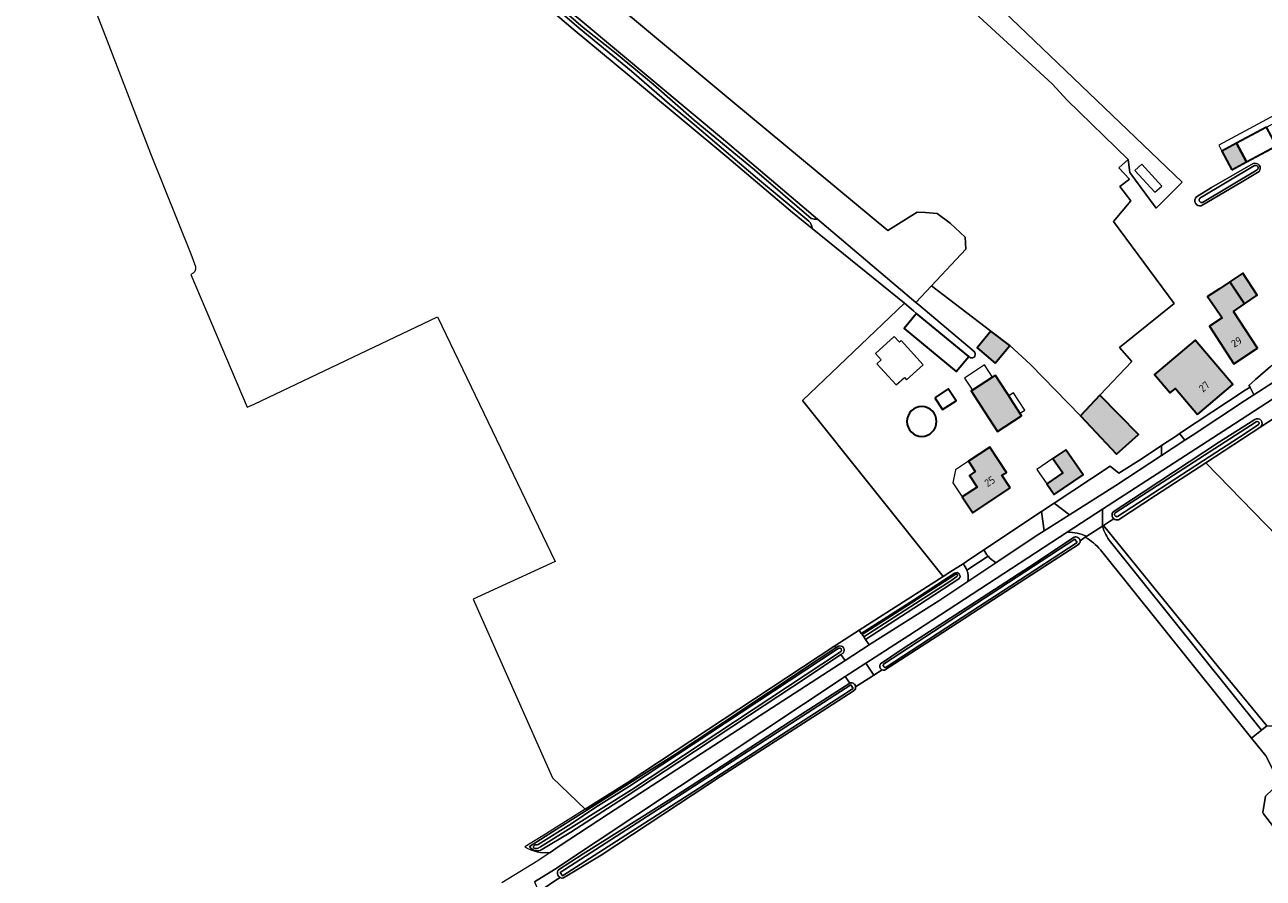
# Model space of a CAD drawing. Header units: metres. Extents: x 200031 to 204075, y 460125 to 464703.
# Tile 3 of 178: x 200065 to 200361, y 462143 to 462347. Entities that reach past the tile are written whole.
import ezdxf
from ezdxf.enums import TextEntityAlignment as Align

# ---------------------------------------------------------------- set-up
doc = ezdxf.new("R2010")
doc.units = ezdxf.units.M
doc.header["$LTSCALE"] = 2
for name, color, linetype, lineweight in [('B-WE-GR-BOS_LOOF-GV', 253, 'Continuous', 13), ('B-WE-GR-GRAS-GV', 253, 'Continuous', 13), ('B-WE-GR-HOUTWAL-GV', 253, 'Continuous', 13), ('B-WE-OG-BEBOUWING-GV', 253, 'Continuous', 35), ('B-WE-OG-BEBOUWING-T18', 253, 'Continuous', 18), ('B-WE-OG-BEBOUWING_BASSIN-GV', 253, 'Continuous', 35), ('B-WE-OG-BEBOUWING_LOODS-GV', 253, 'Continuous', 35), ('B-WE-OG-BEBOUWING_LUIFEL-GV', 253, 'Continuous', 18), ('B-WE-OG-BEBOUWING_SCHUUR-GV', 253, 'Continuous', 35), ('B-WE-OG-TERREIN_CULTUURSCHEIDING-GV', 253, 'Continuous', 18), ('B-WE-OG-TERREIN_ERF-GV', 253, 'Continuous', 18), ('B-WE-OG-WATER_GREPPEL-GV', 253, 'Continuous', 18), ('B-WE-OG-WATER_SLOOT-GV', 253, 'Continuous', 18), ('B-WE-VH-ONVERHARD-GV', 253, 'Continuous', 18), ('B-WE-VH-VERHARDING_ASFALT-GV', 253, 'Continuous', 18), ('B-WE-VH-VERHARDING_BETON-A', 254, 'Continuous', 25), ('B-WE-VH-VERHARDING_HALFVERHARDING-GV', 253, 'Continuous', 18), ('B-WE-VH-VERHARDING_OPEN-GV', 253, 'Continuous', 18)]:
    doc.layers.add(name, color=color, linetype=linetype, lineweight=lineweight)
doc.styles.add('NLCS-ISO-M1000-T18', font='NLCS-ISO.ttf', dxfattribs={"height": 1.8})

msp = doc.modelspace()

# ---------------------------------------------------------------- hatches: boundary and pattern name
at = {"layer": 'B-WE-VH-VERHARDING_BETON-A'}
h = msp.add_hatch(color=256, dxfattribs=at)
h.dxf.hatch_style = 1
h.paths.add_polyline_path([(200353.495, 462312.365), (200357.018, 462314.259), (200354.632, 462318.695), (200351.11, 462316.801)])
h = msp.add_hatch(color=256, dxfattribs=at)
h.dxf.hatch_style = 1
h.paths.add_polyline_path([(200356.55, 462280.286), (200359.591, 462282.305), (200356.094, 462287.573), (200353.053, 462285.554)])
h = msp.add_hatch(color=256, dxfattribs=at)
h.dxf.hatch_style = 1
h.paths.add_polyline_path([(200353.93, 462278.425), (200356.55, 462280.286), (200353.053, 462285.554), (200350.515, 462283.878), (200347.676, 462282.003), (200349.484, 462279.403), (200351.202, 462276.933), (200348.127, 462274.941), (200353.961, 462265.937), (200359.639, 462269.615)])
h = msp.add_hatch(color=256, dxfattribs=at)
h.dxf.hatch_style = 1
h.paths.add_polyline_path([(200296.841, 462266.028), (200300.354, 462270.299), (200295.819, 462273.749), (200292.538, 462269.705)])
h = msp.add_hatch(color=256, dxfattribs=at)
h.dxf.hatch_style = 1
h.paths.add_polyline_path([(200345.262, 462253.811), (200353.708, 462260.966), (200344.713, 462271.584), (200335.037, 462263.387), (200338.77, 462258.981), (200340, 462260.023)])
h = msp.add_hatch(color=256, dxfattribs=at)
h.dxf.hatch_style = 1
h.paths.add_polyline_path([(200300.119, 462258.205), (200297.975, 462261.524), (200296.927, 462263.147), (200296.274, 462262.725), (200291.445, 462259.606), (200291.162, 462259.423), (200292.734, 462256.989), (200294.335, 462254.511), (200297.444, 462249.697), (200303.209, 462253.421), (200302.796, 462254.061), (200300.753, 462257.223)])
h = msp.add_hatch(color=256, dxfattribs=at)
h.dxf.hatch_style = 1
h.paths.add_polyline_path([(200321.953, 462258.378), (200317.319, 462253.426), (200325.944, 462244.299), (200331.134, 462248.984)])
h = msp.add_hatch(color=256, dxfattribs=at)
h.dxf.hatch_style = 1
h.paths.add_polyline_path([(200300.493, 462236.23), (200298.503, 462239.228), (200299.563, 462239.931), (200295.573, 462245.941), (200290.497, 462242.571), (200292.124, 462240.119), (200290.717, 462239.185), (200292.567, 462236.399), (200289.014, 462234.041), (200291.517, 462230.271)])
h = msp.add_hatch(color=256, dxfattribs=at)
h.dxf.hatch_style = 1
h.paths.add_polyline_path([(200313.756, 462245.346), (200310.682, 462243.239), (200313.05, 462239.783), (200309.251, 462237.179), (200311.019, 462234.599), (200317.893, 462239.311)])

# ---------------------------------------------------------------- linework, layer by layer
at = {"layer": 'B-WE-GR-BOS_LOOF-GV', "flags": 128}
msp.add_lwpolyline([(200233.338, 462447.117), (200231.824, 462445.947), (200227.62, 462442.836), (200221.16, 462437.765), (200211.298, 462431.059), (200206.278, 462427.428), (200207.984, 462426.053), (200217.381, 462418.514), (200310.549, 462332.925), (200314.113, 462329.004), (200328.732, 462314.816), (200329.087, 462311.681), (200335.412, 462303.163), (200341.584, 462309.399), (200218.86, 462426.966), (200237.528, 462441.829)], close=True, dxfattribs=at)
at = {"layer": 'B-WE-GR-GRAS-GV', "flags": 128}
for points in [[(200207.698, 462350.648), (200234.124, 462328.616), (200271.179, 462297.795), (200278.246, 462302.19), (200280.22, 462302.097), (200282.997, 462301.893), (200286.144, 462299.577), (200289.707, 462296.192), (200289.826, 462293.342), (200281.615, 462284.555), (200295.819, 462273.749), (200300.354, 462270.299), (200305.334, 462265.748), (200317.319, 462253.426), (200321.953, 462258.378), (200329.553, 462266.5), (200326.595, 462269.828), (200339.732, 462280.338), (200325.224, 462299.944), (200329.36, 462304.878), (200326.684, 462308.33), (200328.99, 462310.119), (200326.429, 462312.783), (200328.732, 462314.816), (200314.113, 462329.004), (200310.549, 462332.925), (200217.381, 462418.514)], [(200064.708, 462393.93), (200084.028, 462344.275), (200094.755, 462316.259), (200104.441, 462292.243), (200105.578, 462289.17)], [(200198.813, 462159.312), (200208.843, 462165.597), (200258.482, 462198.399), (200264.326, 462202.135), (200284.399, 462214.968), (200250.783, 462257.149), (200275.209, 462280.392), (200253.099, 462298.323), (200248.374, 462302.155), (200232.712, 462315.43), (200212.763, 462332.033), (200195.926, 462345.992), (200176.861, 462362.259), (200176.477, 462362.648)], [(200104.432, 462287.282), (200117.946, 462255.499), (200119.566, 462256.271), (200163.441, 462277.113), (200191.632, 462218.563), (200172.019, 462209.552), (200190.997, 462166.795), (200198.813, 462159.312)], [(200325.257, 462228.815), (200324.199, 462228.128), (200323.308, 462227.549), (200322.783, 462227.209), (200350.304, 462193.324), (200361.839, 462179.235), (200383.598, 462179.174), (200398.506, 462189.189), (200370.078, 462218.762), (200347.26, 462242.204)], [(200347.26, 462242.204), (200335.254, 462234.391), (200326.37, 462228.603)], [(200361.839, 462179.235), (200350.304, 462193.324), (200322.783, 462227.209), (200322.542, 462227.052)], [(200316.833, 462222.676), (200308.73, 462217.461), (200294.906, 462208.42), (200284.367, 462201.621), (200270.394, 462192.592)], [(200318.435, 462224.383), (200317.182, 462223.569)], [(200324.44, 462223.29), (200360.627, 462178.261), (200361.839, 462179.235)], [(200374.519, 462140.633), (200361.107, 462158.212), (200360.893, 462158.493), (200361.554, 462162.462), (200364.87, 462165.652), (200361.619, 462172.05), (200358.243, 462176.345), (200322.056, 462221.374)], [(200269.818, 462192.666), (200267.874, 462191.396), (200267.362, 462191.067), (200263.5, 462188.588)], [(200263.138, 462187.722), (200255.495, 462182.783), (200231.168, 462167.16), (200221.137, 462160.502), (200202.578, 462148.339), (200193.575, 462142.85)], [(200192.79, 462142.952), (200191.559, 462142.16), (200187.662, 462139.542), (200186.785, 462138.953), (200186.023, 462138.491), (200185.818, 462138.366), (200185.253, 462138.022), (200185.608, 462137.386), (200175.489, 462131.447), (200162.934, 462123.985), (200146.983, 462114.289), (200129.724, 462103.746), (200113.396, 462093.926), (200125.81, 462077.927), (200147.109, 462050.278), (200177.076, 462011.37), (200177.657, 462010.616)]]:
    msp.add_lwpolyline(points, dxfattribs=at)
at = {"layer": 'B-WE-GR-GRAS-GV'}
for points in [[(200105.578, 462289.17, -0.3764703), (200104.432, 462287.282)], [(200326.37, 462228.603, -0.2581258), (200325.257, 462228.815)], [(200322.542, 462227.052, 0.0897934), (200324.44, 462223.29)], [(200317.182, 462223.569, -0.2457769), (200316.833, 462222.676)], [(200322.056, 462221.374, 0.0871056), (200318.435, 462224.383)], [(200270.394, 462192.592, -0.1572325), (200269.818, 462192.666)], [(200263.5, 462188.588, -0.2394766), (200263.138, 462187.722)], [(200193.575, 462142.85, -0.1699876), (200192.79, 462142.952)]]:
    msp.add_lwpolyline(points, format="xyb", dxfattribs=at)
at = {"layer": 'B-WE-GR-HOUTWAL-GV', "flags": 128}
for points in [[(200278.246, 462302.19), (200271.179, 462297.795), (200234.124, 462328.616), (200207.698, 462350.648), (200200.215, 462357.002), (200186.557, 462369.769), (200181.345, 462377.32)], [(200180.243, 462370.798), (200179.333, 462367.818), (200178.492, 462365.2), (200178.155, 462364.119), (200179.003, 462363.423), (200179.982, 462362.693), (200197.623, 462348.244), (200232.345, 462319.184), (200254.345, 462300.565), (200277.926, 462280.608), (200281.615, 462284.555), (200289.826, 462293.342), (200289.707, 462296.192), (200286.144, 462299.577), (200282.997, 462301.893), (200280.22, 462302.097), (200278.246, 462302.19)]]:
    msp.add_lwpolyline(points, dxfattribs=at)
at = {"layer": 'B-WE-OG-BEBOUWING-GV', "flags": 128}
for points in [[(200353.495, 462312.365), (200357.018, 462314.259), (200354.632, 462318.695), (200351.11, 462316.801)], [(200356.55, 462280.286), (200359.591, 462282.305), (200356.094, 462287.573), (200353.053, 462285.554)], [(200353.93, 462278.425), (200356.55, 462280.286), (200353.053, 462285.554), (200350.515, 462283.878), (200347.676, 462282.003), (200349.484, 462279.403), (200351.202, 462276.933), (200348.127, 462274.941), (200353.961, 462265.937), (200359.639, 462269.615)], [(200296.841, 462266.028), (200300.354, 462270.299), (200295.819, 462273.749), (200292.538, 462269.705)], [(200345.262, 462253.811), (200353.708, 462260.966), (200344.713, 462271.584), (200335.037, 462263.387), (200338.77, 462258.981), (200340, 462260.023)], [(200300.119, 462258.205), (200297.975, 462261.524), (200296.927, 462263.147), (200296.274, 462262.725), (200291.445, 462259.606), (200291.162, 462259.423), (200292.734, 462256.989), (200294.335, 462254.511), (200297.444, 462249.697), (200303.209, 462253.421), (200302.796, 462254.061), (200300.753, 462257.223)], [(200321.953, 462258.378), (200317.319, 462253.426), (200325.944, 462244.299), (200331.134, 462248.984)], [(200300.493, 462236.23), (200298.503, 462239.228), (200299.563, 462239.931), (200295.573, 462245.941), (200290.497, 462242.571), (200292.124, 462240.119), (200290.717, 462239.185), (200292.567, 462236.399), (200289.014, 462234.041), (200291.517, 462230.271)], [(200313.756, 462245.346), (200310.682, 462243.239), (200313.05, 462239.783), (200309.251, 462237.179), (200311.019, 462234.599), (200317.893, 462239.311)]]:
    msp.add_lwpolyline(points, close=True, dxfattribs=at)
at = {"layer": 'B-WE-OG-BEBOUWING_BASSIN-GV'}
for points in [[(200282.859, 462252.104, 1), (200275.751, 462252.102)], [(200275.751, 462252.102, 1), (200282.859, 462252.104)]]:
    msp.add_lwpolyline(points, format="xyb", dxfattribs=at)
at = {"layer": 'B-WE-OG-BEBOUWING_LOODS-GV', "flags": 128}
for points in [[(200361.761, 462322.529), (200354.632, 462318.695), (200357.018, 462314.259), (200364.147, 462318.093)], [(200290.544, 462267.69), (200278.093, 462277.969), (200275.12, 462274.367), (200287.571, 462264.089)]]:
    msp.add_lwpolyline(points, close=True, dxfattribs=at)
at = {"layer": 'B-WE-OG-BEBOUWING_LUIFEL-GV', "flags": 128}
for points in [[(200361.761, 462322.529), (200368.807, 462326.318), (200368.049, 462327.727), (200350.352, 462318.21), (200351.11, 462316.801), (200354.632, 462318.695)], [(200330.307, 462312.194), (200335.092, 462306.964), (200336.732, 462308.465), (200331.947, 462313.695)], [(200273.949, 462271.096), (200272.727, 462272.439), (200268.251, 462268.363), (200269.612, 462266.869), (200268.582, 462265.931), (200273.206, 462260.853), (200275.162, 462262.635), (200275.661, 462262.086), (200279.623, 462265.693), (200274.362, 462271.472)], [(200291.445, 462259.606), (200296.274, 462262.725), (200294.352, 462265.636), (200289.555, 462262.468)], [(200303.952, 462254.808), (200301.275, 462258.952), (200300.119, 462258.205), (200300.753, 462257.223), (200302.796, 462254.061)], [(200310.682, 462243.239), (200306.882, 462240.635), (200309.251, 462237.179), (200313.05, 462239.783)], [(200290.497, 462242.571), (200287.421, 462240.529), (200286.784, 462237.401), (200289.014, 462234.041), (200292.567, 462236.399), (200290.717, 462239.185), (200292.124, 462240.119)]]:
    msp.add_lwpolyline(points, close=True, dxfattribs=at)
at = {"layer": 'B-WE-OG-BEBOUWING_SCHUUR-GV', "flags": 128}
msp.add_lwpolyline([(200282.447, 462257.786), (200284.308, 462254.953), (200287.522, 462257.065), (200285.661, 462259.898)], close=True, dxfattribs=at)
at = {"layer": 'B-WE-OG-TERREIN_CULTUURSCHEIDING-GV', "flags": 128}
for points in [[(200357.848, 462260.338), (200358.728, 462258.48), (200368.172, 462264.581), (200368.501, 462266.65), (200367.436, 462268.222), (200362.757, 462265.291), (200359.188, 462262.189), (200357.553, 462260.755)], [(200311.013, 462232.553), (200314.633, 462229.764), (200325.786, 462236.817), (200336.693, 462243.984), (200336.693, 462246.36), (200331.774, 462243.099), (200326.485, 462239.701), (200324.373, 462241.422)]]:
    msp.add_lwpolyline(points, close=True, dxfattribs=at)
for points in [[(200360.461, 462250.834), (200369.638, 462256.833), (200369.219, 462257.45), (200367.38, 462260.155), (200365.099, 462258.668), (200354.137, 462251.535), (200323.91, 462232.008), (200322.542, 462231.115), (200322.542, 462227.052), (200322.783, 462227.209), (200323.308, 462227.549), (200324.199, 462228.128)], [(200325.132, 462230.493), (200332.252, 462235.18), (200350.542, 462247.195), (200358.972, 462252.565)], [(200297.044, 462218.293), (200306.72, 462224.76), (200308.617, 462225.96), (200307.952, 462230.521), (200294.143, 462221.355)], [(200324.199, 462228.128), (200325.257, 462228.815)], [(200314.137, 462225.626), (200276.237, 462200.879), (200265.917, 462194.24), (200267.874, 462191.396), (200269.818, 462192.666)], [(200269.479, 462194.097), (200274.846, 462197.789), (200291.017, 462208.224), (200305.058, 462217.351), (200315.76, 462224.405)], [(200317.182, 462223.569), (200318.435, 462224.383), (200318.825, 462224.636)], [(200289.201, 462218.038), (200286.272, 462216.165), (200284.399, 462214.968), (200264.326, 462202.135), (200264.847, 462201.391), (200277.309, 462209.362), (200285.689, 462214.842), (200287.159, 462215.787)], [(200288.21, 462214.482), (200278.752, 462208.327), (200265.853, 462199.939), (200266.715, 462198.67)], [(200266.715, 462198.67), (200267.196, 462198.982), (200283.425, 462209.191), (200290.348, 462213.818)], [(200258.482, 462198.399), (200208.843, 462165.597), (200198.813, 462159.312), (200191.946, 462155.01), (200189.299, 462153.351), (200184.38, 462150.268)], [(200185.505, 462150.343), (200191.873, 462154.423), (200210.016, 462165.903), (200220.409, 462172.497), (200230.312, 462179.014), (200254.992, 462195.461), (200258.792, 462197.965), (200258.482, 462198.399)], [(200190.413, 462148.974), (200192.571, 462150.476), (200204.383, 462158.226), (200232.49, 462176.448), (200260.962, 462194.934), (200259.971, 462196.318), (200251.916, 462190.901), (200238.113, 462181.815), (200220.917, 462170.481), (200209.31, 462162.825), (200195.383, 462153.83), (200188.388, 462149.638)], [(200192.435, 462144.832), (200198.325, 462148.651), (200219.931, 462162.169), (200232.406, 462170.241), (200248.106, 462180.474), (200262.103, 462189.441), (200260.994, 462191.073), (200191.472, 462144.902), (200186.699, 462141.954), (200187.662, 462139.542), (200191.559, 462142.16), (200192.79, 462142.952)]]:
    msp.add_lwpolyline(points, dxfattribs=at)
at = {"layer": 'B-WE-OG-TERREIN_CULTUURSCHEIDING-GV'}
for points in [[(200358.972, 462252.565, -0.8986316), (200360.461, 462250.834)], [(200325.257, 462228.815, -0.4239442), (200325.132, 462230.493)], [(200318.825, 462224.636, 0.0916026), (200314.137, 462225.626)], [(200315.76, 462224.405, -0.5000926), (200317.182, 462223.569)], [(200294.143, 462221.355, 0.0518216), (200295.209, 462219.867)], [(200295.209, 462219.867, 0.0688239), (200297.044, 462218.293)], [(200290.124, 462216.494, 0.090855), (200289.201, 462218.038)], [(200290.348, 462213.818, 0.1374937), (200290.124, 462216.494)], [(200287.159, 462215.787, -0.9310361), (200288.21, 462214.482)], [(200269.818, 462192.666, -0.481134), (200269.479, 462194.097)], [(200184.38, 462150.268, 0.1691457), (200190.413, 462148.974)], [(200188.388, 462149.638, -0.4125975), (200185.505, 462150.343)], [(200192.79, 462142.952, -0.4952321), (200192.435, 462144.832)]]:
    msp.add_lwpolyline(points, format="xyb", dxfattribs=at)
at = {"layer": 'B-WE-OG-TERREIN_ERF-GV', "flags": 128}
for points in [[(200218.86, 462426.966), (200341.584, 462309.399), (200335.412, 462303.163), (200329.087, 462311.681), (200328.732, 462314.816), (200326.429, 462312.783), (200328.99, 462310.119), (200326.684, 462308.33), (200329.36, 462304.878), (200325.224, 462299.944), (200339.732, 462280.338), (200326.595, 462269.828), (200329.553, 462266.5), (200321.953, 462258.378), (200331.134, 462248.984), (200325.944, 462244.299), (200317.319, 462253.426), (200305.334, 462265.748), (200300.354, 462270.299), (200296.841, 462266.028), (200292.538, 462269.705), (200295.819, 462273.749), (200281.615, 462284.555), (200277.926, 462280.608), (200278.59, 462280.046), (200291.835, 462268.872)], [(200345.035, 462305.886), (200348.631, 462308.101), (200358.626, 462313.814)], [(200360.022, 462311.933), (200356.081, 462309.555), (200346.14, 462303.719)], [(200290.97, 462267.351), (200290.544, 462267.69), (200287.571, 462264.089), (200275.12, 462274.367), (200278.093, 462277.969), (200277.334, 462278.617), (200275.209, 462280.392), (200250.783, 462257.149), (200284.399, 462214.968), (200286.272, 462216.165), (200289.201, 462218.038), (200290.019, 462218.617), (200294.143, 462221.355), (200307.952, 462230.521), (200311.013, 462232.553), (200324.373, 462241.422), (200326.485, 462239.701), (200331.774, 462243.099), (200336.693, 462246.36), (200340.475, 462248.866), (200341.01, 462249.219), (200356.673, 462259.562), (200357.848, 462260.338), (200357.553, 462260.755), (200359.188, 462262.189), (200362.757, 462265.291)], [(200439.827, 462219.312), (200431.795, 462231.603), (200424.292, 462243.796), (200412.754, 462262.046), (200402.463, 462278.494), (200401.414, 462277.802), (200392.818, 462271.987), (200387.809, 462268.713), (200384.801, 462266.746), (200372.885, 462258.956), (200369.638, 462256.833), (200360.461, 462250.834)], [(200360.461, 462250.834), (200347.26, 462242.204), (200370.078, 462218.762), (200398.506, 462189.189), (200383.598, 462179.174), (200361.839, 462179.235), (200360.627, 462178.261), (200358.243, 462176.345), (200361.619, 462172.05), (200364.87, 462165.652), (200361.554, 462162.462), (200360.893, 462158.493), (200361.107, 462158.212), (200374.519, 462140.633)]]:
    msp.add_lwpolyline(points, dxfattribs=at)
for points in [[(200361.761, 462322.529), (200368.807, 462326.318), (200371.192, 462321.882), (200364.147, 462318.093), (200357.018, 462314.259), (200353.495, 462312.365), (200351.11, 462316.801), (200354.632, 462318.695)], [(200353.961, 462265.937), (200348.127, 462274.941), (200351.202, 462276.933), (200349.484, 462279.403), (200347.676, 462282.003), (200350.515, 462283.878), (200353.053, 462285.554), (200356.094, 462287.573), (200359.591, 462282.305), (200356.55, 462280.286), (200353.93, 462278.425), (200359.639, 462269.615)], [(200344.713, 462271.584), (200353.708, 462260.966), (200345.262, 462253.811), (200340, 462260.023), (200338.77, 462258.981), (200335.037, 462263.387)], [(200296.927, 462263.147), (200297.975, 462261.524), (200300.119, 462258.205), (200300.753, 462257.223), (200302.796, 462254.061), (200303.209, 462253.421), (200297.444, 462249.697), (200294.335, 462254.511), (200292.734, 462256.989), (200291.162, 462259.423), (200291.445, 462259.606), (200296.274, 462262.725)], [(200290.717, 462239.185), (200292.124, 462240.119), (200290.497, 462242.571), (200295.573, 462245.941), (200299.563, 462239.931), (200298.503, 462239.228), (200300.493, 462236.23), (200291.517, 462230.271), (200289.014, 462234.041), (200292.567, 462236.399)], [(200311.019, 462234.599), (200309.251, 462237.179), (200313.05, 462239.783), (200310.682, 462243.239), (200313.756, 462245.346), (200317.893, 462239.311)]]:
    msp.add_lwpolyline(points, close=True, dxfattribs=at)
at = {"layer": 'B-WE-OG-TERREIN_ERF-GV'}
for points in [[(200358.626, 462313.814, -0.7808206), (200360.022, 462311.933)], [(200346.14, 462303.719, -0.7536189), (200345.035, 462305.886)], [(200291.835, 462268.872, -0.7969793), (200290.97, 462267.351)], [(200275.751, 462252.102, -1), (200282.859, 462252.104)], [(200282.859, 462252.104, -1), (200275.751, 462252.102)]]:
    msp.add_lwpolyline(points, format="xyb", dxfattribs=at)
at = {"layer": 'B-WE-OG-WATER_GREPPEL-GV', "flags": 128}
for points in [[(200358.939, 462313.364), (200345.877, 462305.544)], [(200346.485, 462304.529), (200359.547, 462312.349)]]:
    msp.add_lwpolyline(points, dxfattribs=at)
at = {"layer": 'B-WE-OG-WATER_GREPPEL-GV'}
for points in [[(200359.547, 462312.349, 0.8704276), (200358.939, 462313.364)], [(200345.877, 462305.544, 0.7695405), (200346.485, 462304.529)]]:
    msp.add_lwpolyline(points, format="xyb", dxfattribs=at)
at = {"layer": 'B-WE-OG-WATER_SLOOT-GV', "flags": 128}
for points in [[(200254.345, 462300.565), (200232.345, 462319.184), (200197.623, 462348.244), (200179.982, 462362.693), (200179.003, 462363.423), (200178.155, 462364.119), (200178.492, 462365.2), (200179.333, 462367.818), (200180.243, 462370.798)], [(200176.477, 462362.648), (200176.861, 462362.259), (200195.926, 462345.992), (200212.763, 462332.033), (200232.712, 462315.43), (200248.374, 462302.155), (200253.099, 462298.323)], [(200252.287, 462300.067), (200240.05, 462310.273), (200224.41, 462323.583), (200218.954, 462328.026), (200209.883, 462335.956), (200197.387, 462346.282), (200190.457, 462352.123), (200182.277, 462358.85), (200177.393, 462362.861)], [(200177.393, 462362.861), (200182.277, 462358.85), (200190.457, 462352.123), (200197.387, 462346.282), (200209.883, 462335.956), (200218.954, 462328.026), (200224.41, 462323.583), (200240.05, 462310.273), (200252.287, 462300.067)], [(200178.369, 462363.193), (200179.992, 462361.723), (200183.799, 462358.666), (200191.279, 462352.45), (200198.303, 462346.421), (200206.209, 462340.149), (200215.099, 462332.76), (200224.893, 462324.247), (200239.333, 462312.349), (200252.867, 462300.707)], [(200252.867, 462300.707), (200239.333, 462312.349), (200224.893, 462324.247), (200215.099, 462332.76), (200206.209, 462340.149), (200198.303, 462346.421), (200191.279, 462352.45), (200183.799, 462358.666), (200179.992, 462361.723), (200178.369, 462363.193)], [(200358.626, 462313.814), (200348.631, 462308.101), (200345.035, 462305.886)], [(200345.877, 462305.544), (200358.939, 462313.364)], [(200359.547, 462312.349), (200346.485, 462304.529)], [(200356.081, 462309.555), (200360.022, 462311.933)], [(200346.14, 462303.719), (200356.081, 462309.555)], [(200291.835, 462268.872), (200278.59, 462280.046), (200277.926, 462280.608), (200254.345, 462300.565)], [(200253.099, 462298.323), (200275.209, 462280.392), (200277.334, 462278.617), (200278.093, 462277.969), (200290.544, 462267.69), (200290.97, 462267.351)], [(200358.972, 462252.565), (200350.542, 462247.195), (200332.252, 462235.18), (200325.132, 462230.493)], [(200325.619, 462230.203), (200338.198, 462238.35), (200359.319, 462251.986)], [(200359.319, 462251.986), (200338.198, 462238.35), (200325.619, 462230.203)], [(200359.9, 462251.343), (200356.729, 462249.265), (200346.718, 462242.76), (200346.442, 462242.581), (200326.13, 462229.383)], [(200346.718, 462242.76), (200356.729, 462249.265), (200359.9, 462251.343)], [(200347.26, 462242.204), (200360.461, 462250.834)], [(200326.13, 462229.383), (200346.442, 462242.581), (200346.718, 462242.76)], [(200326.37, 462228.603), (200335.254, 462234.391), (200347.26, 462242.204)], [(200315.76, 462224.405), (200305.058, 462217.351), (200291.017, 462208.224), (200274.846, 462197.789), (200269.479, 462194.097)], [(200270.193, 462194.023), (200315.903, 462223.955), (200316.507, 462223.131), (200296.678, 462210.246), (200293.097, 462207.888), (200270.79, 462193.302)], [(200270.79, 462193.302), (200293.097, 462207.888), (200296.678, 462210.246), (200316.507, 462223.131), (200315.903, 462223.955), (200270.193, 462194.023)], [(200270.394, 462192.592), (200284.367, 462201.621), (200294.906, 462208.42), (200308.73, 462217.461), (200316.833, 462222.676)], [(200287.159, 462215.787), (200285.689, 462214.842), (200277.309, 462209.362), (200264.847, 462201.391), (200265.038, 462201.119), (200274.122, 462206.965), (200287.44, 462215.579)], [(200287.44, 462215.579), (200274.122, 462206.965), (200265.038, 462201.119), (200265.423, 462200.573)], [(200287.726, 462214.962), (200286.233, 462214.002), (200277.853, 462208.522), (200265.423, 462200.573), (200265.853, 462199.939), (200278.752, 462208.327), (200288.21, 462214.482)], [(200265.423, 462200.573), (200277.853, 462208.522), (200286.233, 462214.002), (200287.726, 462214.962)], [(200259.354, 462198.336), (200258.792, 462197.965), (200254.992, 462195.461), (200230.312, 462179.014), (200220.409, 462172.497)], [(200187.506, 462150.857), (200195.423, 462155.831), (200201.361, 462159.764), (200209.383, 462164.791), (200259.047, 462197.609), (200259.462, 462197.879)], [(200259.462, 462197.879), (200259.047, 462197.609), (200209.383, 462164.791), (200201.361, 462159.764), (200195.423, 462155.831), (200187.506, 462150.857)], [(200260.017, 462197.096), (200259.629, 462196.796), (200209.894, 462163.931), (200188.082, 462150.263), (200187.554, 462149.983)], [(200187.554, 462149.983), (200188.082, 462150.263), (200209.894, 462163.931), (200259.629, 462196.796)], [(200188.388, 462149.638), (200195.383, 462153.83), (200209.31, 462162.825), (200220.917, 462170.481), (200238.113, 462181.815), (200251.916, 462190.901), (200259.971, 462196.318), (200260.488, 462196.665)], [(200259.629, 462196.796), (200260.017, 462197.096)], [(200262.215, 462189.512), (200262.103, 462189.441), (200248.106, 462180.474), (200232.406, 462170.241), (200219.931, 462162.169), (200198.325, 462148.651), (200192.435, 462144.832)], [(200193.575, 462142.85), (200202.578, 462148.339), (200221.137, 462160.502), (200231.168, 462167.16), (200255.495, 462182.783), (200263.138, 462187.722)], [(200220.409, 462172.497), (200210.016, 462165.903), (200191.873, 462154.423), (200185.505, 462150.343)]]:
    msp.add_lwpolyline(points, dxfattribs=at)
at = {"layer": 'B-WE-OG-WATER_SLOOT-GV'}
for points in [[(200360.022, 462311.933, 0.7808206), (200358.626, 462313.814)], [(200358.939, 462313.364, -0.8704276), (200359.547, 462312.349)], [(200345.035, 462305.886, 0.7536189), (200346.14, 462303.719)], [(200346.485, 462304.529, -0.7695405), (200345.877, 462305.544)], [(200253.099, 462298.323, 0.1991633), (200252.287, 462300.067)], [(200252.287, 462300.067, -0.1991633), (200253.099, 462298.323)], [(200252.867, 462300.707, 0.1309609), (200254.345, 462300.565)], [(200254.345, 462300.565, -0.1309609), (200252.867, 462300.707)], [(200290.97, 462267.351, 0.7969793), (200291.835, 462268.872)], [(200360.461, 462250.834, 0.8986316), (200358.972, 462252.565)], [(200359.319, 462251.986, -0.9818324), (200359.9, 462251.343)], [(200359.9, 462251.343, 0.9818324), (200359.319, 462251.986)], [(200325.132, 462230.493, 0.4239442), (200325.257, 462228.815)], [(200325.257, 462228.815, 0.2581258), (200326.37, 462228.603)], [(200326.13, 462229.383, -0.880985), (200325.619, 462230.203)], [(200325.619, 462230.203, 0.880985), (200326.13, 462229.383)], [(200317.182, 462223.569, 0.5000926), (200315.76, 462224.405)], [(200316.833, 462222.676, 0.2457769), (200317.182, 462223.569)], [(200288.21, 462214.482, 0.9310361), (200287.159, 462215.787)], [(200287.44, 462215.579, -0.8111368), (200287.726, 462214.962)], [(200287.726, 462214.962, 0.8111368), (200287.44, 462215.579)], [(200260.488, 462196.665, 0.8059387), (200259.354, 462198.336)], [(200259.462, 462197.879, -0.711482), (200260.017, 462197.096)], [(200260.017, 462197.096, 0.711482), (200259.462, 462197.879)], [(200269.479, 462194.097, 0.481134), (200269.818, 462192.666)], [(200269.818, 462192.666, 0.1572325), (200270.394, 462192.592)], [(200270.79, 462193.302, -0.799756), (200270.193, 462194.023)], [(200270.193, 462194.023, 0.799756), (200270.79, 462193.302)], [(200263.5, 462188.588, 0.465738), (200262.215, 462189.512)], [(200263.138, 462187.722, 0.2394766), (200263.5, 462188.588)], [(200187.037, 462150.771, 0.0746502), (200187.506, 462150.857)], [(200187.506, 462150.857, -0.0746502), (200187.037, 462150.771)], [(200185.505, 462150.343, 0.4125975), (200188.388, 462149.638)], [(200186.534, 462149.979, -0.3082779), (200186.404, 462150.32)], [(200186.404, 462150.32, 0.3082779), (200186.534, 462149.979)], [(200186.404, 462150.32, -0.3736332), (200187.037, 462150.771)], [(200187.037, 462150.771, 0.3736332), (200186.404, 462150.32)], [(200187.554, 462149.983, -0.2313864), (200186.534, 462149.979)], [(200186.534, 462149.979, 0.2313864), (200187.554, 462149.983)], [(200192.435, 462144.832, 0.4952321), (200192.79, 462142.952)], [(200192.79, 462142.952, 0.1699876), (200193.575, 462142.85)]]:
    msp.add_lwpolyline(points, format="xyb", dxfattribs=at)
at = {"layer": 'B-WE-OG-WATER_SLOOT-GV', "flags": 128}
for points in [[(200262.374, 462189.043), (200262.932, 462188.224), (200262.543, 462187.972), (200262.36, 462187.854), (200261.517, 462187.308), (200224.776, 462163.53), (200193.378, 462143.33), (200192.822, 462144.176), (200217.283, 462159.92)], [(200193.378, 462143.33), (200224.776, 462163.53), (200261.517, 462187.308), (200262.36, 462187.854), (200262.543, 462187.972), (200262.932, 462188.224), (200262.374, 462189.043), (200217.283, 462159.92), (200192.822, 462144.176)]]:
    msp.add_lwpolyline(points, close=True, dxfattribs=at)
at = {"layer": 'B-WE-VH-ONVERHARD-GV', "flags": 128}
for points in [[(200260.488, 462196.665), (200259.971, 462196.318), (200260.962, 462194.934), (200266.715, 462198.67), (200265.853, 462199.939), (200265.423, 462200.573), (200265.038, 462201.119), (200264.847, 462201.391), (200264.326, 462202.135), (200258.482, 462198.399), (200258.792, 462197.965)], [(200258.792, 462197.965), (200259.354, 462198.336)], [(200263.5, 462188.588), (200267.362, 462191.067), (200267.874, 462191.396), (200265.917, 462194.24), (200260.994, 462191.073), (200262.103, 462189.441), (200262.215, 462189.512)]]:
    msp.add_lwpolyline(points, dxfattribs=at)
at = {"layer": 'B-WE-VH-ONVERHARD-GV'}
for points in [[(200259.354, 462198.336, -0.8059387), (200260.488, 462196.665)], [(200262.215, 462189.512, -0.465738), (200263.5, 462188.588)]]:
    msp.add_lwpolyline(points, format="xyb", dxfattribs=at)
at = {"layer": 'B-WE-VH-VERHARDING_ASFALT-GV', "flags": 128}
for points in [[(200368.172, 462264.581), (200358.728, 462258.48), (200356.568, 462257.085), (200343.998, 462248.783), (200342.241, 462247.629), (200336.693, 462243.984), (200325.786, 462236.817), (200314.633, 462229.764), (200308.617, 462225.96), (200306.72, 462224.76), (200297.044, 462218.293), (200290.348, 462213.818), (200283.425, 462209.191), (200267.196, 462198.982), (200266.715, 462198.67), (200260.962, 462194.934), (200232.49, 462176.448), (200204.383, 462158.226), (200192.571, 462150.476), (200190.413, 462148.974), (200187.489, 462146.939), (200178.879, 462141.711)], [(200186.699, 462141.954), (200191.472, 462144.902), (200260.994, 462191.073), (200265.917, 462194.24), (200276.237, 462200.879), (200314.137, 462225.626), (200322.542, 462231.115), (200323.91, 462232.008), (200354.137, 462251.535), (200365.099, 462258.668)]]:
    msp.add_lwpolyline(points, dxfattribs=at)
at = {"layer": 'B-WE-VH-VERHARDING_HALFVERHARDING-GV', "flags": 128}
for points in [[(200294.143, 462221.355), (200290.019, 462218.617), (200289.201, 462218.038)], [(200290.124, 462216.494), (200295.209, 462219.867)]]:
    msp.add_lwpolyline(points, dxfattribs=at)
at = {"layer": 'B-WE-VH-VERHARDING_HALFVERHARDING-GV'}
for points in [[(200295.209, 462219.867, -0.0518216), (200294.143, 462221.355)], [(200289.201, 462218.038, -0.090855), (200290.124, 462216.494)]]:
    msp.add_lwpolyline(points, format="xyb", dxfattribs=at)
at = {"layer": 'B-WE-VH-VERHARDING_OPEN-GV', "flags": 128}
for points in [[(200357.848, 462260.338), (200356.673, 462259.562), (200341.01, 462249.219), (200342.241, 462247.629), (200343.998, 462248.783), (200356.568, 462257.085), (200358.728, 462258.48)], [(200336.693, 462246.36), (200336.693, 462243.984), (200342.241, 462247.629), (200341.01, 462249.219), (200340.475, 462248.866)], [(200308.617, 462225.96), (200314.633, 462229.764), (200311.013, 462232.553), (200307.952, 462230.521)]]:
    msp.add_lwpolyline(points, close=True, dxfattribs=at)
for points in [[(200318.825, 462224.636), (200322.542, 462227.052), (200322.542, 462231.115), (200314.137, 462225.626)], [(200322.542, 462227.052), (200318.825, 462224.636), (200318.435, 462224.383)], [(200358.243, 462176.345), (200360.627, 462178.261), (200324.44, 462223.29)], [(200295.209, 462219.867), (200290.124, 462216.494)], [(200322.056, 462221.374), (200358.243, 462176.345)], [(200290.348, 462213.818), (200297.044, 462218.293)]]:
    msp.add_lwpolyline(points, dxfattribs=at)
at = {"layer": 'B-WE-VH-VERHARDING_OPEN-GV'}
for points in [[(200314.137, 462225.626, -0.0916026), (200318.825, 462224.636)], [(200324.44, 462223.29, -0.0897934), (200322.542, 462227.052)], [(200318.435, 462224.383, -0.0871056), (200322.056, 462221.374)], [(200297.044, 462218.293, -0.0688239), (200295.209, 462219.867)], [(200290.124, 462216.494, -0.1374937), (200290.348, 462213.818)]]:
    msp.add_lwpolyline(points, format="xyb", dxfattribs=at)

# ---------------------------------------------------------------- texts
at = {"layer": 'B-WE-OG-BEBOUWING-T18', "style": 'NLCS-ISO-M1000-T18'}
for s, rotation, p in [('29', 32.9, (200354.625, 462271.133)), ('27', 40.3, (200346.899, 462260.441)), ('25', 33.6, (200295.569, 462237.762))]:
    msp.add_text(s, height=1.8, rotation=rotation, dxfattribs=at).set_placement(p, align=Align.MIDDLE)

doc.saveas('drawing.dxf')
